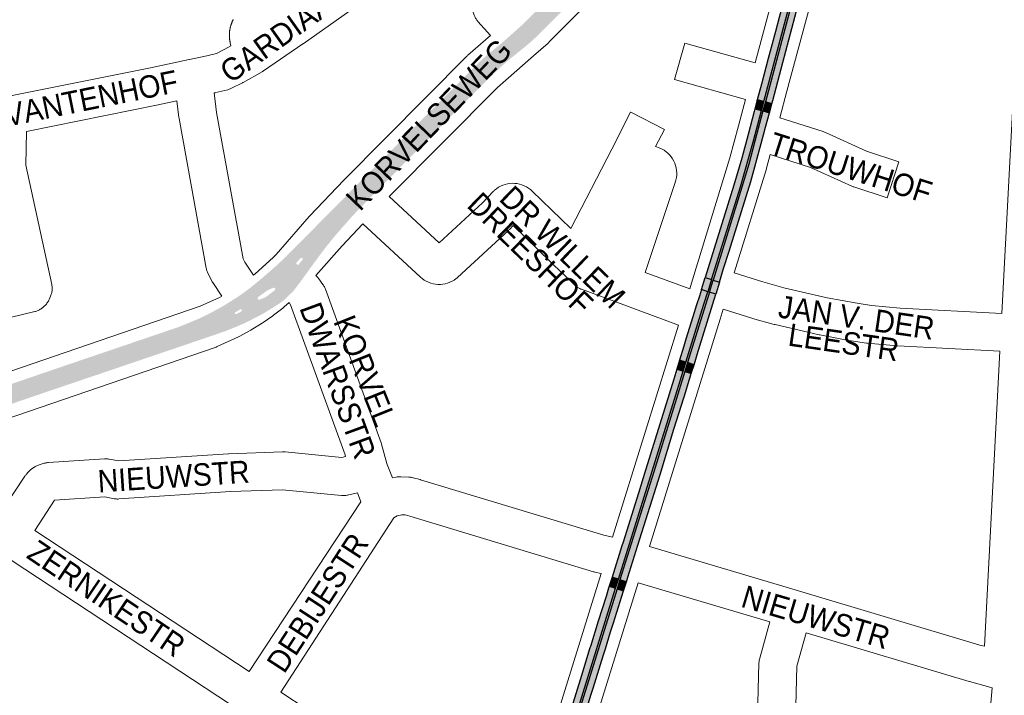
# Paper-space layout 'Layout1' of a CAD drawing. Header units: metres. Extents: x 123097 to 144122, y 392739 to 407589.
# Tile 175 of 256: x 133351 to 133689, y 395754 to 395986. Entities that reach past the tile are written whole.
import ezdxf
from ezdxf.enums import TextEntityAlignment as Align

# ---------------------------------------------------------------- set-up
doc = ezdxf.new("R2010")
doc.units = ezdxf.units.M
doc.header["$MEASUREMENT"] = 0
for name, color, linetype, lineweight in [('gs-anno-wegen algemeen tekst', 7, 'Continuous', 0), ('gs-knt-aanvullende hoofdweg', 7, 'Continuous', 0), ('gs-knt-wegen algemeen', 7, 'Continuous', 0), ('ir-ARC-asfalt-hoofdwegen-te inspecteren', 5, 'Continuous', 0), ('ir-ARC-beton-hoofdwegen-te inspecteren', 253, 'Continuous', 0), ('ir-ARC-fietspaden naastliggend- te inspecteren', 1, 'Continuous', 0)]:
    doc.layers.add(name, color=color, linetype=linetype, lineweight=lineweight)
doc.styles.add('Style-Arial', font='arial.ttf')

psp = doc.layouts.get("Layout1")

# ---------------------------------------------------------------- hatches: boundary and pattern name
at = {"layer": 'ir-ARC-asfalt-hoofdwegen-te inspecteren', "linetype": 'Continuous', "lineweight": 13}
h = psp.add_hatch(color=5, dxfattribs=at)
h.paths.add_polyline_path([(133434.776, 395884.806), (133429.328, 395892.917), (133430.32, 395893.65), (133434.36, 395896.95), (133439.62, 395901.56), (133442.52, 395904.33), (133453.807, 395915.7), (133470.933, 395933.008), (133504.487, 395966.705), (133508.986, 395971.152), (133511.772, 395973.643), (133517.536, 395978.439), (133517.851, 395978.72), (133523.673, 395983.931), (133524.093, 395984.307), (133527.265, 395987.494), (133539.66, 396000), (133543.284, 396003.718), (133545.493, 396006.026), (133547.587, 396008.329), (133549.787, 396011.003), (133553.375, 396015.326), (133557.193, 396019.449), (133568.03, 396030.708), (133571.568, 396034.49), (133574.715, 396037.95), (133575.057, 396038.326), (133579.501, 396043.445), (133584.587, 396049.495), (133589.317, 396055.317), (133593.088, 396060.301), (133595.439, 396063.632), (133599.413, 396069.262), (133604.615, 396065.644), (133603.892, 396064.606), (133598.748, 396057.45), (133595.226, 396052.726), (133593.651, 396050.679), (133589.274, 396045.311), (133584.841, 396039.992), (133580.808, 396035.355), (133578.775, 396033.068), (133575.559, 396029.558), (133570.393, 396024.03), (133563.271, 396016.632), (133561.513, 396014.843), (133558.476, 396011.61), (133555.61, 396008.225), (133552.003, 396003.905), (133548.48, 396000), (133546.643, 395998.057), (133534.154, 395985.486), (133529.57, 395980.868), (133529.052, 395980.346), (133526.109, 395977.622), (133523.011, 395975.077), (133519.527, 395972.284), (133517.459, 395970.53), (133511.624, 395965.016), (133510.603, 395963.938), (133509.996, 395963.407), (133496.928, 395950.268), (133495.265, 395948.593), (133485.92, 395939.194), (133482.428, 395935.715), (133480.782, 395933.95), (133472.021, 395925.192), (133465.442, 395918.385), (133461.544, 395913.987), (133458.389, 395910.308), (133455.376, 395906.508), (133452.665, 395902.831), (133451.004, 395900.577), (133447.4, 395895.556), (133445.138, 395892.616), (133442.513, 395889.996), (133441.321, 395888.983), (133440.037, 395888.086)])
h.paths.add_polyline_path([(133433.548, 395889.578), (133433.083, 395889.58), (133432.796, 395889.946), (133432.906, 395890.398), (133436.252, 395892.806), (133438.206, 395893.657), (133438.649, 395893.596), (133438.879, 395893.213), (133438.724, 395892.793), (133435.504, 395890.388)], flags=16)
h.paths.add_polyline_path([(133446.422, 395901.52), (133446.078, 395901.824), (133446.134, 395902.28), (133447.558, 395903.788), (133447.956, 395903.953), (133448.283, 395903.674), (133448.182, 395903.255), (133446.867, 395901.631)], flags=16)
h = psp.add_hatch(color=5, dxfattribs=at)
h.paths.add_polyline_path([(133291.707, 395834.313), (133289.456, 395840.498), (133290.092, 395840.739), (133296.404, 395842.894), (133298.704, 395843.679), (133309.782, 395847.468), (133312.628, 395848.441), (133327.42, 395853.495), (133329.319, 395854.126), (133337.521, 395856.917), (133341.046, 395858.126), (133345.118, 395859.523), (133350.096, 395861.231), (133351.791, 395861.812), (133367.756, 395867.276), (133369.476, 395867.86), (133392.73, 395875.76), (133399.263, 395877.979), (133405.799, 395880.203), (133412.275, 395882.868), (133414.058, 395883.703), (133415.829, 395884.577), (133417.796, 395885.603), (133421.107, 395887.449), (133422.541, 395888.331), (133425.368, 395890.122), (133427.228, 395891.363), (133429.328, 395892.917), (133434.776, 395884.806), (133428.486, 395881.55), (133421.945, 395878.834), (133415.151, 395876.503), (133396.202, 395870.054), (133394.497, 395869.476), (133372.088, 395861.881), (133369.335, 395860.95), (133352.764, 395855.321), (133343.123, 395851.974), (133339.386, 395850.692), (133323.217, 395845.186), (133317.107, 395843.105), (133294.63, 395835.417)])
h.paths.add_polyline_path([(133425.155, 395884.597), (133424.966, 395884.929), (133425.164, 395885.257), (133426.942, 395886.277), (133427.44, 395886.14), (133427.361, 395885.629), (133425.538, 395884.599)], flags=16)
at = {"layer": 'ir-ARC-beton-hoofdwegen-te inspecteren', "linetype": 'Continuous', "lineweight": 13}
psp.add_hatch(color=252, dxfattribs=at).paths.add_polyline_path([(133520.527, 395192.83), (133520.017, 395192.869), (133525.415, 395269.294), (133525.679, 395272.975), (133530.465, 395339.8), (133530.721, 395343.372), (133533.595, 395384.166), (133533.902, 395388.566), (133534.697, 395399.983), (133534.777, 395401.93), (133534.726, 395409.1), (133534.398, 395413.802), (133533.837, 395418.482), (133525.247, 395473.935), (133521.954, 395495.076), (133521.413, 395498.55), (133519.274, 395512.283), (133513.59, 395549.133), (133509.351, 395576.809), (133508.866, 395579.976), (133505.405, 395602.568), (133504.266, 395610.118), (133503.726, 395615.242), (133503.802, 395620.394), (133504.493, 395625.499), (133505.788, 395630.486), (133512.455, 395651.978), (133523.906, 395688.773), (133524.858, 395691.83), (133529.322, 395706.172), (133555.577, 395790.581), (133556.536, 395793.65), (133568.133, 395830.755), (133578.753, 395865.055), (133579.702, 395868.12), (133585.859, 395888.005), (133587.194, 395892.301), (133588.485, 395896.455), (133598.385, 395928.316), (133602.813, 395944.038), (133605.58, 395954.435), (133606.4, 395957.516), (133618.22, 396001.923), (133619.292, 396006.821), (133624.91, 396033.677), (133625.574, 396036.855), (133627.679, 396046.925), (133629.943, 396057.756), (133630.902, 396062.624), (133631.653, 396067.529), (133635.526, 396096.695), (133636.092, 396096.611), (133632.19, 396067.465), (133631.459, 396062.539), (133630.465, 396057.659), (133628.192, 396046.807), (133626.086, 396036.748), (133625.42, 396033.57), (133619.871, 396006.689), (133618.759, 396001.798), (133606.929, 395957.377), (133606.106, 395954.286), (133603.355, 395943.956), (133601.236, 395936.027), (133598.898, 395928.16), (133589.007, 395896.292), (133587.717, 395892.137), (133586.383, 395887.838), (133580.233, 395867.957), (133579.284, 395864.891), (133568.64, 395830.484), (133557.073, 395793.481), (133556.109, 395790.398), (133529.985, 395706.386), (133525.399, 395691.652), (133524.447, 395688.593), (133513.004, 395651.816), (133506.31, 395630.324), (133505.042, 395625.395), (133504.359, 395620.351), (133504.27, 395615.262), (133504.776, 395610.198), (133509.411, 395580.06), (133509.898, 395576.89), (133514.143, 395549.23), (133519.835, 395512.326), (133521.963, 395498.639), (133522.502, 395495.168), (133525.776, 395474.109), (133534.372, 395418.527), (133534.928, 395413.78), (133535.254, 395409.012), (133535.313, 395401.896), (133535.241, 395399.958), (133534.423, 395388.523), (133534.055, 395383.387), (133531.225, 395343.335), (133530.969, 395339.767), (133526.18, 395272.941), (133525.916, 395269.269)])
at = {"layer": 'ir-ARC-fietspaden naastliggend- te inspecteren', "linetype": 'Continuous', "lineweight": 30}
for points in [[(133610.403, 395981.491), (133608.976, 395976.054), (133607.947, 395972.252), (133605.635, 395963.506), (133604.147, 395958.11), (133606.4, 395957.516), (133618.22, 396001.923), (133619.292, 396006.821), (133624.91, 396033.677), (133622.639, 396034.155), (133622.111, 396031.539), (133621.012, 396026.301), (133619.41, 396018.606), (133618.453, 396014.055), (133617.31, 396008.593), (133616.397, 396004.217), (133615.755, 396001.569), (133611.7, 395986.332)], [(133605.58, 395954.435), (133606.4, 395957.516), (133604.147, 395958.11), (133604.061, 395957.799), (133603.35, 395955.068)], [(133598.385, 395928.316), (133602.813, 395944.038), (133605.58, 395954.435), (133603.35, 395955.068), (133603.109, 395954.1), (133601.035, 395946.217), (133598.847, 395938.043), (133596.158, 395928.879), (133586.274, 395897.143), (133588.485, 395896.455)], [(133594.466, 395906.147), (133601.898, 395930.14), (133605.528, 395943.144), (133605.967, 395944.836), (133606.301, 395946.123), (133607.008, 395948.756), (133608.325, 395953.656), (133606.106, 395954.286), (133603.355, 395943.956), (133601.236, 395936.027), (133598.898, 395928.16), (133589.007, 395896.292), (133591.198, 395895.61), (133592.622, 395900.236)], [(133584.978, 395892.995), (133584.294, 395890.811), (133583.346, 395887.753), (133582.088, 395883.694), (133579.691, 395875.961), (133578.999, 395873.641), (133577.479, 395868.807), (133579.702, 395868.12), (133585.859, 395888.005), (133587.194, 395892.301)], [(133582.472, 395867.265), (133583.901, 395871.882), (133583.962, 395872.194), (133587.416, 395883.322), (133589.917, 395891.448), (133587.717, 395892.137), (133586.383, 395887.838), (133580.233, 395867.957)], [(133554.351, 395794.339), (133556.536, 395793.65), (133568.133, 395830.755), (133578.753, 395865.055), (133576.527, 395865.739), (133575.5, 395862.33), (133565.903, 395831.424), (133564.995, 395828.421), (133563.382, 395823.219), (133558.115, 395806.342), (133557.713, 395805.097)], [(133579.614, 395858.062), (133580.437, 395860.774), (133581.386, 395863.798), (133581.516, 395864.205), (133579.284, 395864.891), (133568.64, 395830.484), (133557.073, 395793.481), (133559.259, 395792.792), (133559.755, 395794.362), (133563.229, 395805.382), (133570.805, 395829.625), (133575.598, 395845.127), (133577.396, 395850.888)], [(133536.586, 395737.227), (133534.681, 395731.065), (133532.611, 395724.569), (133531.346, 395720.356), (133530.078, 395716.315), (133529.249, 395713.643), (133527.868, 395709.19), (133526.664, 395705.31), (133522.686, 395692.548), (133524.858, 395691.83), (133529.322, 395706.172), (133555.577, 395790.581), (133553.394, 395791.331), (133553.182, 395790.669), (133552.3, 395787.77), (133549.627, 395779.285), (133546.934, 395770.648), (133546.752, 395770.098), (133543.837, 395760.602), (133536.97, 395738.476)], [(133553.877, 395775.617), (133554.824, 395778.698), (133558.264, 395789.658), (133556.109, 395790.398), (133529.985, 395706.386), (133525.399, 395691.652), (133527.595, 395690.926), (133528.773, 395694.645), (133531.812, 395704.642), (133532.64, 395707.247), (133533.843, 395711.066), (133534.975, 395714.859), (133539.646, 395729.687), (133543.013, 395740.63), (133543.671, 395742.709), (133547.218, 395754.201), (133547.87, 395756.306), (133551.42, 395767.761), (133552.083, 395769.818)]]:
    psp.add_hatch(color=1, dxfattribs=at).paths.add_polyline_path(points, flags=0)
at = {"layer": 'ir-ARC-fietspaden naastliggend- te inspecteren', "linetype": 'Continuous', "lineweight": 30, "extrusion": (0, 0, -1)}
psp.add_hatch(color=1, dxfattribs=at).paths.add_polyline_path([(-133625.42, 396033.57), (-133619.871, 396006.689), (-133618.759, 396001.798), (-133606.929, 395957.377), (-133609.163, 395956.788), (-133609.441, 395957.868), (-133612.902, 395970.917), (-133618.116, 395990.39), (-133620.472, 395999.283), (-133620.786, 396000.449), (-133621.844, 396004.846), (-133623.088, 396010.837), (-133625.05, 396020.377), (-133627.667, 396033.097)], flags=0)

# ---------------------------------------------------------------- linework, layer by layer
at = {"layer": 'gs-knt-aanvullende hoofdweg', "color": 7, "linetype": 'Continuous', "flags": 128}
for points in [[(133618.968, 396079.968), (133613.863, 396072.052), (133613.73, 396071.853), (133606.174, 396060.92), (133606.149, 396060.884), (133605.957, 396060.622), (133605.93, 396060.587), (133592.477, 396043.244), (133592.357, 396043.093), (133585.153, 396034.285), (133584.976, 396034.076), (133572.688, 396020.122), (133572.475, 396019.891), (133572.443, 396019.856), (133561.562, 396008.495), (133555.647, 396001.214), (133555.417, 396000.943), (133555.174, 396000.684), (133532.823, 395977.949), (133532.631, 395977.76), (133532.432, 395977.578), (133527.435, 395973.178), (133515.066, 395962.285), (133477.923, 395924.93)], [(133431.441, 395897.944), (133431.992, 395898.371), (133438.128, 395903.996), (133439.186, 395905.071), (133450.536, 395918.066), (133450.735, 395918.285), (133462.354, 395930.572), (133462.485, 395930.707), (133504.591, 395973.052), (133504.769, 395973.226), (133504.953, 395973.393), (133512.623, 395980.148)], [(133468.853, 395915.584), (133461.751, 395908.073), (133452.811, 395897.838)], [(133443.574, 395888.612), (133441.912, 395887.088), (133441.678, 395886.882), (133441.436, 395886.687), (133438.274, 395884.238), (133438.123, 395884.124), (133437.97, 395884.015), (133434.69, 395881.728), (133434.668, 395881.712), (133434.388, 395881.528), (133434.383, 395881.524), (133434.36, 395881.51), (133430.609, 395879.178), (133430.44, 395879.076), (133430.268, 395878.978), (133426.765, 395877.048), (133426.516, 395876.917), (133426.262, 395876.795), (133418.989, 395873.472), (133418.763, 395873.373), (133418.687, 395873.343), (133418.648, 395873.327), (133418.609, 395873.312), (133418.533, 395873.282), (133418.301, 395873.198), (133346.566, 395848.63)], [(133347.874, 395864.954), (133413.084, 395887.288), (133419.764, 395890.34), (133420.567, 395890.782)]]:
    psp.add_lwpolyline(points, dxfattribs=at)
at = {"layer": 'gs-knt-wegen algemeen', "color": 7, "linetype": 'Continuous', "flags": 128}
for points in [[(133512.623, 395980.148), (133508.381, 395984.963), (133508.198, 395985.181), (133508.024, 395985.407), (133507.86, 395985.64), (133507.707, 395985.88), (133507.564, 395986.126), (133507.432, 395986.379), (133507.311, 395986.637), (133507.202, 395986.9), (133507.104, 395987.168), (133461.363, 396121.507)], [(133624.76, 396000.086), (133614.345, 395961.06), (133611.919, 395951.894)], [(133464.407, 395988.648), (133448.469, 395977.344), (133448.364, 395977.271), (133434.782, 395968.035), (133434.671, 395967.961), (133434.607, 395967.92), (133434.513, 395967.862), (133434.399, 395967.794), (133434.333, 395967.756), (133427.881, 395964.096), (133427.732, 395964.014), (133427.582, 395963.936), (133423.885, 395962.087), (133423.626, 395961.964), (133423.362, 395961.853), (133423.093, 395961.754), (133422.82, 395961.667), (133422.543, 395961.591), (133418.447, 395960.573), (133418.259, 395960.529), (133417.932, 395960.458), (133418.735, 395953.8), (133427.823, 395903.623), (133428.44, 395902.37), (133431.441, 395897.944)], [(133687.984, 395884.856), (133692.922, 395977.961), (133693.4, 395986.971)], [(133409.425, 395971.934), (133415.401, 395973.232), (133418.704, 395974.053), (133421.605, 395975.504), (133423.658, 395976.669), (133423.436, 395977.599), (133423.406, 395977.731), (133423.377, 395977.863), (133423.35, 395977.994), (133423.324, 395978.125), (133423.3, 395978.257), (133423.278, 395978.389), (133423.257, 395978.522), (133423.237, 395978.654), (133423.219, 395978.787), (133423.203, 395978.92), (133423.188, 395979.054), (133423.175, 395979.186), (133423.163, 395979.32), (133423.153, 395979.454), (133423.144, 395979.588), (133423.137, 395979.721), (133423.131, 395979.855), (133423.127, 395979.989), (133423.125, 395980.123), (133423.124, 395980.256), (133423.125, 395980.391), (133423.127, 395980.525), (133423.131, 395980.659), (133423.136, 395980.792), (133423.143, 395980.926), (133423.152, 395981.06), (133423.162, 395981.195), (133423.174, 395981.327), (133423.187, 395981.461), (133423.202, 395981.594), (133423.218, 395981.728), (133423.236, 395981.859), (133423.255, 395981.992), (133423.276, 395982.125), (133423.299, 395982.257), (133423.322, 395982.388), (133423.348, 395982.52), (133423.375, 395982.652), (133423.404, 395982.783), (133423.434, 395982.913), (133423.465, 395983.043), (133423.499, 395983.173), (133423.533, 395983.303), (133423.569, 395983.431), (133423.607, 395983.56), (133423.646, 395983.689), (133423.687, 395983.817), (133423.729, 395983.943), (133423.772, 395984.07), (133423.818, 395984.196), (133423.864, 395984.322), (133423.912, 395984.447), (133423.962, 395984.571), (133424.013, 395984.696), (133424.065, 395984.819), (133424.118, 395984.941), (133424.174, 395985.064), (133424.231, 395985.185), (133424.289, 395985.307), (133424.348, 395985.426), (133424.409, 395985.545), (133424.471, 395985.664)], [(133346.369, 395959.095), (133396.073, 395969.13), (133409.377, 395971.924), (133409.417, 395971.932)], [(133409.417, 395971.932), (133409.421, 395971.933), (133409.425, 395971.934)], [(133409.417, 395971.932), (133409.421, 395971.933), (133409.425, 395971.934)], [(133405.146, 395957.732), (133398.724, 395956.383), (133398.674, 395956.373), (133353.502, 395947.253)], [(133420.567, 395890.782), (133417.411, 395895.436), (133417.248, 395895.689), (133417.097, 395895.948), (133416.958, 395896.214), (133415.739, 395898.691), (133415.612, 395898.965), (133415.498, 395899.244), (133415.397, 395899.528), (133415.309, 395899.817), (133415.235, 395900.11), (133415.174, 395900.406), (133405.889, 395951.669), (133405.858, 395951.859), (133405.832, 395952.049), (133405.146, 395957.732)], [(133353.502, 395947.253), (133353.305, 395935.66), (133362.196, 395894.73), (133362.254, 395894.426), (133362.298, 395894.119), (133362.327, 395893.811), (133362.342, 395893.502), (133362.342, 395893.192), (133362.327, 395892.883), (133362.298, 395892.575), (133362.254, 395892.269), (133362.195, 395891.965), (133362.122, 395891.664), (133362.035, 395891.367), (133361.934, 395891.074), (133361.819, 395890.787), (133361.329, 395889.642), (133361.201, 395889.361), (133361.059, 395889.086), (133360.905, 395888.819), (133360.738, 395888.559), (133360.56, 395888.307), (133360.369, 395888.064), (133360.167, 395887.831), (133359.954, 395887.607), (133359.731, 395887.394), (133359.498, 395887.191), (133359.013, 395886.789), (133358.782, 395886.605), (133358.542, 395886.433), (133358.294, 395886.271), (133358.04, 395886.121), (133357.778, 395885.982), (133357.511, 395885.856), (133357.239, 395885.741), (133356.961, 395885.64), (133356.679, 395885.551), (133356.394, 395885.474), (133347.895, 395883.413)], [(133608.566, 395939.3), (133607.33, 395934.686), (133607.265, 395934.459), (133596.287, 395898.712)], [(133648.693, 395924.5), (133648.689, 395924.5), (133637.268, 395928.214), (133637.032, 395928.296), (133636.8, 395928.386), (133636.572, 395928.486), (133622.454, 395934.947), (133608.566, 395939.3)], [(133576.049, 395929.802), (133565.715, 395898.928), (133580.986, 395893.29)], [(133577.112, 395880.842), (133555.284, 395888.9), (133543.876, 395893.111), (133543.599, 395893.221), (133543.326, 395893.343), (133543.06, 395893.478), (133542.8, 395893.625), (133542.547, 395893.783), (133542.301, 395893.954), (133542.064, 395894.135), (133541.835, 395894.327), (133541.616, 395894.529), (133537.539, 395898.454), (133537.526, 395898.467), (133520.469, 395914.987), (133519.147, 395913.605), (133519.003, 395913.459), (133518.855, 395913.318), (133501.31, 395897.144), (133501.096, 395896.956), (133500.874, 395896.776), (133500.192, 395896.297), (133499.471, 395895.878), (133498.716, 395895.525), (133497.933, 395895.239), (133497.128, 395895.023), (133496.307, 395894.878), (133495.476, 395894.805), (133494.642, 395894.806), (133493.812, 395894.879), (133492.991, 395895.025), (133492.186, 395895.242), (133491.403, 395895.529), (133490.649, 395895.884), (133489.928, 395896.302), (133489.247, 395896.783), (133488.61, 395897.322), (133468.853, 395915.584)], [(133596.287, 395898.712), (133606.055, 395895.64), (133613.303, 395893.664)], [(133452.811, 395897.838), (133453.366, 395897.225), (133453.524, 395897.044), (133453.675, 395896.857), (133453.82, 395896.664), (133455.215, 395894.73), (133455.385, 395894.483), (133455.543, 395894.228), (133455.69, 395893.965), (133455.824, 395893.697), (133455.946, 395893.422), (133456.055, 395893.142), (133475.156, 395840.488), (133475.24, 395840.241), (133475.314, 395839.992)], [(133613.303, 395893.664), (133628.17, 395890.224), (133638.427, 395888.316), (133643.349, 395887.587), (133653.155, 395886.685), (133687.984, 395884.856)], [(133462.973, 395835.763), (133462.827, 395836.293), (133444.125, 395887.849), (133443.574, 395888.612)], [(133592.436, 395886.274), (133591.377, 395882.88), (133591.376, 395882.876), (133591.375, 395882.873)], [(133687.301, 395871.854), (133652.345, 395873.69), (133652.09, 395873.708), (133641.977, 395874.638), (133641.798, 395874.657), (133641.619, 395874.681), (133636.4, 395875.454), (133636.163, 395875.494), (133625.649, 395877.45), (133625.373, 395877.508), (133610.246, 395881.008), (133610.001, 395881.069), (133602.51, 395883.111), (133602.269, 395883.182), (133592.436, 395886.274)], [(133591.375, 395882.873), (133567.182, 395804.916)], [(133554.54, 395808.109), (133577.112, 395880.842)], [(133682.046, 395770.68), (133687.301, 395871.854)], [(133345.479, 395817.562), (133352.976, 395828.975), (133353.132, 395829.203), (133353.299, 395829.424), (133353.474, 395829.637), (133354.133, 395830.406), (133354.34, 395830.637), (133354.558, 395830.857), (133354.787, 395831.067), (133355.025, 395831.266), (133355.272, 395831.453), (133355.997, 395831.975), (133356.255, 395832.152), (133356.521, 395832.316), (133356.795, 395832.466), (133357.076, 395832.604), (133357.363, 395832.728), (133357.655, 395832.838), (133357.952, 395832.934), (133359.655, 395833.438), (133359.935, 395833.515), (133360.22, 395833.578), (133360.506, 395833.629), (133360.795, 395833.667), (133361.085, 395833.693), (133380.352, 395834.933), (133380.671, 395834.945), (133380.99, 395834.942), (133381.308, 395834.924), (133381.626, 395834.89), (133381.941, 395834.84), (133385.174, 395834.249), (133422.791, 395836.71), (133422.972, 395836.719), (133441.339, 395837.407), (133441.633, 395837.412), (133441.927, 395837.403), (133442.22, 395837.381), (133461.716, 395835.464), (133462.973, 395835.763)], [(133475.314, 395839.992), (133477.125, 395833.395), (133477.21, 395833.083)], [(133477.21, 395833.083), (133477.211, 395833.081), (133477.212, 395833.078), (133477.212, 395833.075)], [(133477.21, 395833.083), (133477.211, 395833.081), (133477.212, 395833.078), (133477.212, 395833.075)], [(133477.212, 395833.075), (133479.05, 395828.417), (133480.362, 395828.692), (133480.626, 395828.742), (133480.892, 395828.781), (133481.16, 395828.809), (133481.428, 395828.825), (133481.697, 395828.831), (133481.966, 395828.825), (133484.673, 395828.714), (133484.961, 395828.696), (133485.248, 395828.665), (133485.533, 395828.622), (133485.816, 395828.565), (133486.097, 395828.497), (133488.514, 395827.847), (133488.708, 395827.791), (133551.567, 395808.773), (133554.54, 395808.109)], [(133468.261, 395820.217), (133467.05, 395823.349), (133463.666, 395822.545), (133463.365, 395822.481), (133463.061, 395822.431), (133462.755, 395822.396), (133462.448, 395822.375), (133462.14, 395822.369), (133461.832, 395822.377), (133461.525, 395822.4), (133441.385, 395824.38), (133423.55, 395823.712), (133385.221, 395821.204), (133384.954, 395821.192), (133384.687, 395821.191), (133384.42, 395821.201), (133384.154, 395821.222), (133383.889, 395821.253), (133383.625, 395821.296), (133380.388, 395821.888), (133363.17, 395820.78), (133356.369, 395810.426)], [(133429.908, 395762.05), (133468.261, 395820.217)], [(133479.576, 395814.684), (133440.785, 395754.894)], [(133479.579, 395814.687), (133479.576, 395814.684)], [(133479.579, 395814.687), (133479.576, 395814.684)], [(133550.662, 395795.634), (133548.494, 395796.118), (133548.26, 395796.175), (133548.028, 395796.241), (133485.035, 395815.3), (133483.415, 395815.735), (133482.242, 395815.783), (133480.778, 395815.476), (133480.692, 395815.419), (133479.579, 395814.687)], [(133356.369, 395810.426), (133429.908, 395762.05)], [(133567.182, 395804.916), (133618.263, 395789.664), (133680.528, 395771.1), (133682.046, 395770.68)], [(133451.381, 395732.339), (133428.185, 395747.598), (133343.8, 395803.11)], [(133526.697, 395718.651), (133550.662, 395795.634)], [(133563.317, 395792.482), (133537.202, 395708.595), (133517.493, 395645.241)], [(133608.427, 395779.013), (133563.317, 395792.482)], [(133602.21, 395664.304), (133604.749, 395764.993), (133604.765, 395765.311), (133604.796, 395765.628), (133604.843, 395765.943), (133604.905, 395766.256), (133604.983, 395766.565), (133608.427, 395779.013)], [(133620.906, 395775.29), (133617.745, 395763.867), (133617.744, 395763.862), (133615.227, 395664.031)], [(133684.712, 395756.431), (133676.992, 395758.569), (133676.869, 395758.604), (133620.906, 395775.29)], [(133682.299, 395662.223), (133682.353, 395663.936), (133684.228, 395750.704), (133684.236, 395750.915), (133684.25, 395751.127), (133684.712, 395756.431)], [(133440.785, 395754.894), (133458.87, 395742.998), (133458.956, 395742.94), (133467.628, 395737.036), (133467.883, 395736.854), (133468.128, 395736.659), (133468.364, 395736.453), (133468.59, 395736.235), (133468.805, 395736.007), (133469.009, 395735.769), (133469.202, 395735.521), (133469.382, 395735.265), (133469.549, 395734.999), (133469.704, 395734.727), (133469.845, 395734.447), (133469.973, 395734.16), (133470.086, 395733.868), (133470.186, 395733.571), (133470.271, 395733.269), (133470.341, 395732.963), (133470.397, 395732.655), (133470.437, 395732.344), (133470.463, 395732.032), (133470.471, 395731.895)]]:
    psp.add_lwpolyline(points, dxfattribs=at)
for points in [[(133580.986, 395893.29), (133581.946, 395896.367), (133594.784, 395938.168), (133597.743, 395949.218), (133600.121, 395958.204), (133575.774, 395965.064, -0.3845512), (133575.767, 395965.076), (133579.293, 395977.589, -0.384553), (133579.305, 395977.596), (133603.465, 395970.788), (133612.136, 396003.276), (133623.317, 396056.612)], [(133477.923, 395924.93), (133495.06, 395909.09), (133509.878, 395922.751), (133513.677, 395926.724), (133513.874, 395926.922), (133514.08, 395927.111), (133514.73, 395927.635), (133515.424, 395928.099), (133516.155, 395928.501), (133516.919, 395928.837), (133517.71, 395929.105), (133518.521, 395929.303), (133519.346, 395929.429), (133520.179, 395929.482), (133521.013, 395929.461), (133521.843, 395929.368), (133522.661, 395929.202), (133523.461, 395928.965), (133524.238, 395928.659), (133524.985, 395928.286), (133525.696, 395927.849), (133526.366, 395927.351), (133526.989, 395926.797), (133540.269, 395913.936), (133554.247, 395941.227), (133560.732, 395953.889, -0.3689466), (133560.745, 395953.893), (133572.317, 395947.966, -0.3689505), (133572.321, 395947.954), (133569.295, 395942.047), (133570.497, 395941.647), (133570.757, 395941.555), (133571.013, 395941.451), (133571.265, 395941.337), (133571.512, 395941.212), (133572.229, 395940.788), (133572.907, 395940.302), (133573.539, 395939.758), (133574.122, 395939.162), (133574.65, 395938.516), (133575.12, 395937.827), (133575.527, 395937.1), (133575.869, 395936.339), (133576.143, 395935.552), (133576.347, 395934.743), (133576.479, 395933.92), (133576.539, 395933.088), (133576.525, 395932.254), (133576.439, 395931.425), (133576.28, 395930.606), (133576.051, 395929.809), (133576.05, 395929.805), (133576.049, 395929.802)], [(133611.919, 395951.894), (133626.738, 395947.249), (133626.996, 395947.162), (133627.25, 395947.065), (133627.5, 395946.956), (133641.65, 395940.48), (133652.715, 395936.882, -0.3847784), (133652.721, 395936.87), (133648.7, 395924.506), (133648.693, 395924.5)]]:
    psp.add_lwpolyline(points, format="xyb", dxfattribs=at)
at = {"layer": 'ir-ARC-beton-hoofdwegen-te inspecteren', "color": 252, "linetype": 'Continuous', "lineweight": 13}
for points in [[(133618.22, 396001.923), (133606.4, 395957.516), (133605.58, 395954.435), (133602.813, 395944.038), (133598.385, 395928.316), (133588.485, 395896.455), (133587.194, 395892.301), (133585.859, 395888.005), (133579.702, 395868.12), (133578.753, 395865.055), (133568.133, 395830.755), (133556.536, 395793.65), (133555.577, 395790.581), (133529.322, 395706.172)], [(133529.985, 395706.386), (133556.109, 395790.398), (133557.073, 395793.481), (133568.64, 395830.484), (133579.284, 395864.891), (133580.233, 395867.957), (133586.383, 395887.838), (133587.717, 395892.137), (133589.007, 395896.292), (133598.898, 395928.16), (133601.236, 395936.027), (133603.355, 395943.956), (133606.106, 395954.286), (133606.929, 395957.377), (133618.759, 396001.798)]]:
    psp.add_lwpolyline(points, dxfattribs=at)
at = {"layer": 'ir-ARC-fietspaden naastliggend- te inspecteren', "color": 1, "linetype": 'Continuous', "lineweight": 30}
for points in [[(133610.403, 395981.491), (133608.976, 395976.054), (133607.947, 395972.252), (133605.635, 395963.506), (133604.147, 395958.11), (133606.4, 395957.516), (133618.22, 396001.923), (133619.292, 396006.821), (133624.91, 396033.677), (133622.639, 396034.155), (133622.111, 396031.539), (133621.012, 396026.301), (133619.41, 396018.606), (133618.453, 396014.055), (133617.31, 396008.593), (133616.397, 396004.217), (133615.755, 396001.569), (133611.7, 395986.332)], [(133625.42, 396033.57), (133619.871, 396006.689), (133618.759, 396001.798), (133606.929, 395957.377), (133609.163, 395956.788), (133609.441, 395957.868), (133612.902, 395970.917), (133618.116, 395990.39), (133620.472, 395999.283), (133620.786, 396000.449), (133621.844, 396004.846), (133623.088, 396010.837), (133625.05, 396020.377), (133627.667, 396033.097)], [(133605.58, 395954.435), (133606.4, 395957.516), (133604.147, 395958.11), (133604.061, 395957.799), (133603.35, 395955.068)], [(133608.325, 395953.656), (133609.163, 395956.788), (133606.929, 395957.377), (133606.106, 395954.286)], [(133598.385, 395928.316), (133602.813, 395944.038), (133605.58, 395954.435), (133603.35, 395955.068), (133603.109, 395954.1), (133601.035, 395946.217), (133598.847, 395938.043), (133596.158, 395928.879), (133586.274, 395897.143), (133588.485, 395896.455)], [(133594.466, 395906.147), (133601.898, 395930.14), (133605.528, 395943.144), (133605.967, 395944.836), (133606.301, 395946.123), (133607.008, 395948.756), (133608.325, 395953.656), (133606.106, 395954.286), (133603.355, 395943.956), (133601.236, 395936.027), (133598.898, 395928.16), (133589.007, 395896.292), (133591.198, 395895.61), (133592.622, 395900.236)], [(133588.485, 395896.455), (133587.194, 395892.301), (133584.978, 395892.995), (133586.274, 395897.143)], [(133589.007, 395896.292), (133591.198, 395895.61), (133589.917, 395891.448), (133587.717, 395892.137)], [(133584.978, 395892.995), (133584.294, 395890.811), (133583.346, 395887.753), (133582.088, 395883.694), (133579.691, 395875.961), (133578.999, 395873.641), (133577.479, 395868.807), (133579.702, 395868.12), (133585.859, 395888.005), (133587.194, 395892.301)], [(133582.472, 395867.265), (133583.901, 395871.882), (133583.962, 395872.194), (133587.416, 395883.322), (133589.917, 395891.448), (133587.717, 395892.137), (133586.383, 395887.838), (133580.233, 395867.957)], [(133579.702, 395868.12), (133577.479, 395868.807), (133576.527, 395865.739), (133578.753, 395865.055)], [(133580.233, 395867.957), (133579.284, 395864.891), (133581.516, 395864.205), (133582.472, 395867.265)], [(133554.351, 395794.339), (133556.536, 395793.65), (133568.133, 395830.755), (133578.753, 395865.055), (133576.527, 395865.739), (133575.5, 395862.33), (133565.903, 395831.424), (133564.995, 395828.421), (133563.382, 395823.219), (133558.115, 395806.342), (133557.713, 395805.097)], [(133579.614, 395858.062), (133580.437, 395860.774), (133581.386, 395863.798), (133581.516, 395864.205), (133579.284, 395864.891), (133568.64, 395830.484), (133557.073, 395793.481), (133559.259, 395792.792), (133559.755, 395794.362), (133563.229, 395805.382), (133570.805, 395829.625), (133575.598, 395845.127), (133577.396, 395850.888)], [(133556.536, 395793.65), (133554.351, 395794.339), (133553.394, 395791.331), (133555.577, 395790.581)], [(133536.586, 395737.227), (133534.681, 395731.065), (133532.611, 395724.569), (133531.346, 395720.356), (133530.078, 395716.315), (133529.249, 395713.643), (133527.868, 395709.19), (133526.664, 395705.31), (133522.686, 395692.548), (133524.858, 395691.83), (133529.322, 395706.172), (133555.577, 395790.581), (133553.394, 395791.331), (133553.182, 395790.669), (133552.3, 395787.77), (133549.627, 395779.285), (133546.934, 395770.648), (133546.752, 395770.098), (133543.837, 395760.602), (133536.97, 395738.476)], [(133553.877, 395775.617), (133554.824, 395778.698), (133558.264, 395789.658), (133556.109, 395790.398), (133529.985, 395706.386), (133525.399, 395691.652), (133527.595, 395690.926), (133528.773, 395694.645), (133531.812, 395704.642), (133532.64, 395707.247), (133533.843, 395711.066), (133534.975, 395714.859), (133539.646, 395729.687), (133543.013, 395740.63), (133543.671, 395742.709), (133547.218, 395754.201), (133547.87, 395756.306), (133551.42, 395767.761), (133552.083, 395769.818)], [(133556.109, 395790.398), (133558.264, 395789.658), (133559.259, 395792.792), (133557.073, 395793.481)]]:
    psp.add_lwpolyline(points, close=True, dxfattribs=at)
at = {"layer": 'ir-ARC-fietspaden naastliggend- te inspecteren', "color": 1, "linetype": 'Continuous', "lineweight": 30, "extrusion": (0, 0, -1)}
for points in [[(-133608.325, 395953.656), (-133609.163, 395956.788), (-133606.106, 395954.286), (-133606.929, 395957.377)], [(-133580.233, 395867.957), (-133579.284, 395864.891), (-133582.472, 395867.265), (-133581.516, 395864.205)], [(-133556.536, 395793.65), (-133554.351, 395794.339), (-133555.577, 395790.581), (-133553.394, 395791.331)], [(-133556.109, 395790.398), (-133558.264, 395789.658), (-133557.073, 395793.481), (-133559.259, 395792.792)]]:
    psp.add_solid(points, dxfattribs=at)
at = {"layer": 'ir-ARC-fietspaden naastliggend- te inspecteren', "color": 1, "linetype": 'Continuous', "lineweight": 30}
for points in [[(133588.485, 395896.455), (133587.194, 395892.301), (133586.274, 395897.143), (133584.978, 395892.995)], [(133589.007, 395896.292), (133591.198, 395895.61), (133587.717, 395892.137), (133589.917, 395891.448)], [(133579.702, 395868.12), (133577.479, 395868.807), (133578.753, 395865.055), (133576.527, 395865.739)]]:
    psp.add_solid(points, dxfattribs=at)

# ---------------------------------------------------------------- texts
at = {"layer": 'gs-anno-wegen algemeen tekst', "color": 7, "style": 'Style-Arial', "width": 0.909091}
for s, rotation, p in [('GARDIAANHOF', 35.34831, (133450.509, 395987.362)), ('KORVELSEWEG', 46.20423, (133491.505, 395949.678)), ('OBSERVANTENHOF', 11.47235, (133358.947, 395955.236)), ('TROUWHOF', 342.27799, (133636.202, 395934.73)), ('DR WILLEM', 315.82155, (133537.392, 395907.635)), ('DREESHOF', 315.82155, (133526.332, 395905.368)), ('JAN V. DER', 351.7727, (133638.184, 395883.451)), ('DWARSSTR', 290.17369, (133460.302, 395861.815)), ('KORVEL', 291.86537, (133469.625, 395865.174)), ('LEESTR', 351.7727, (133633.784, 395874.933)), ('NIEUWSTR', 3.74379, (133404.006, 395828.957)), ('DEBIJESTR', 56.9901, (133453.372, 395785.619)), ('ZERNIKESTR', 326.0144, (133380.981, 395787.116)), ('NIEUWSTR', 343.58014, (133624.264, 395780.655))]:
    psp.add_text(s, height=7.7, rotation=rotation, dxfattribs=at).set_placement(p, align=Align.MIDDLE_CENTER)

doc.saveas('drawing.dxf')
